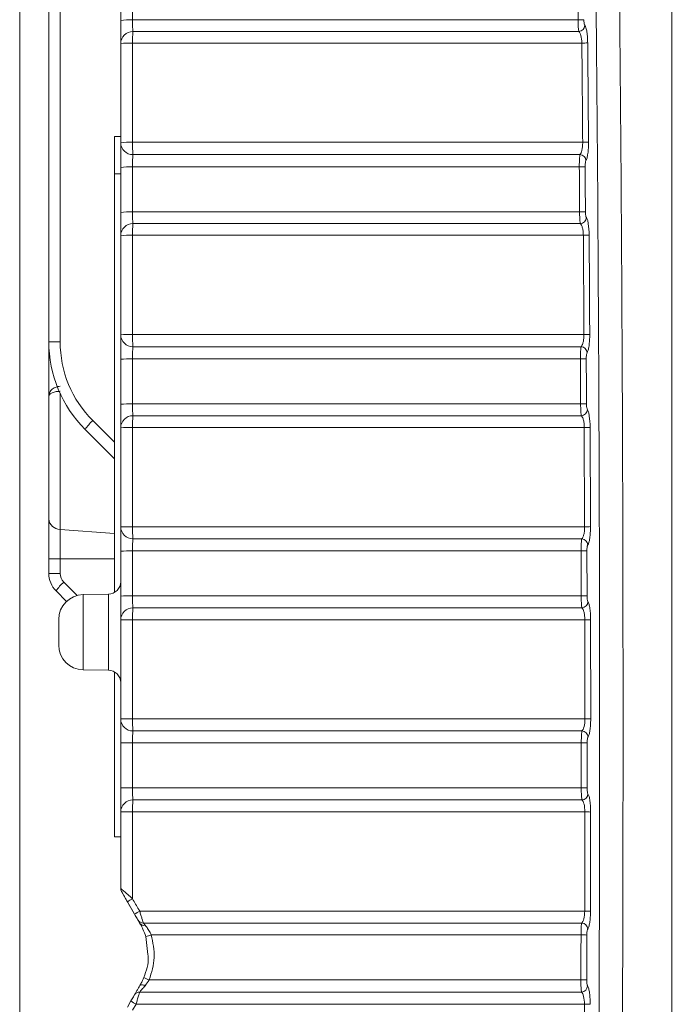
# Model space of a CAD drawing. Header units: millimetres. Extents: x 0 to 594, y 0 to 420.
# Tile 8 of 70: x 69 to 96, y 199 to 239. Entities that reach past the tile are written whole.
import ezdxf

# ---------------------------------------------------------------- set-up
doc = ezdxf.new("R2010")
doc.units = ezdxf.units.MM
doc.styles.add('SLDTEXTSTYLE1', font='TXT', dxfattribs={"width": 0.605})
doc.dimstyles.new('SLDDIMSTYLE4', dxfattribs={"dimtxt": 2.568319, "dimasz": 3.3, "dimexe": 0, "dimexo": 0.0625, "dimgap": 0.64208, "dimtad": 1, "dimdec": 0, "dimlfac": 2, "dimrnd": 1e-09, "dimzin": 12, "dimdsep": 46, "dimtxsty": 'SLDTEXTSTYLE1', "dimsah": 1, "dimcen": 0.09, "dimadec": 0, "dimazin": 3, "dimtfac": 1, "dimtdec": 1, "dimtofl": 0, "dimtmove": 0, "dimatfit": 3, "dimfxl": 1, "dimfrac": 2, "dimtolj": 1, "dimtzin": 12, "dimarcsym": 0})
doc.dimstyles.new('SLDDIMSTYLE5', dxfattribs={"dimtxt": 2.568319, "dimasz": 3.3, "dimexe": 0, "dimexo": 0.0625, "dimgap": 0.64208, "dimtad": 1, "dimdec": 3, "dimlfac": 2, "dimrnd": 1e-09, "dimzin": 12, "dimdsep": 46, "dimtxsty": 'SLDTEXTSTYLE1', "dimsah": 1, "dimcen": 0.09, "dimadec": 0, "dimazin": 3, "dimtfac": 1, "dimtdec": 1, "dimtofl": 0, "dimtmove": 0, "dimatfit": 3, "dimfxl": 1, "dimfrac": 2, "dimtolj": 1, "dimtzin": 12, "dimarcsym": 0})

# ---------------------------------------------------------------- blocks, each defined once
blk = doc.blocks.new('*D21')
at = {"color": 7, "linetype": 'Continuous', "lineweight": 0}
for p, q in [((68.891, 242.221), (68.891, 99.328)), ((139.624, 193.305), (139.624, 99.328)), ((101.073, 104.86), (100.485, 104.86)), ((100.485, 104.86), (100.485, 100.916)), ((107.442, 104.86), (108.03, 104.86)), ((108.03, 104.86), (108.03, 100.916)), ((100.485, 100.916), (101.073, 100.916)), ((108.03, 100.916), (107.442, 100.916)), ((139.624, 100.328), (68.891, 100.328))]:
    blk.add_line(p, q, dxfattribs=at)
for points in [[(68.891, 100.328), (72.191, 99.828), (72.191, 100.828)], [(139.624, 100.328), (136.324, 100.828), (136.324, 99.828)]]:
    blk.add_solid(points, dxfattribs=at)
at = {"color": 7, "linetype": 'Continuous', "lineweight": 0, "char_height": 2.6458, "attachment_point": 1, "style": 'SLDTEXTSTYLE1'}
for s, insert in [('142', (100.142, 108.859, 0.05)), ('5,6', (101.808, 104.326, 0.05))]:
    blk.add_mtext(s, dxfattribs=dict(at, insert=insert))
blk = doc.blocks.new('*D23')
at = {"color": 7, "linetype": 'Continuous', "lineweight": 0}
for p, q in [((127.124, 206.806), (127.124, 114.735)), ((68.891, 141.571), (68.891, 114.735)), ((94.823, 120.267), (94.235, 120.267)), ((94.235, 120.267), (94.235, 116.323)), ((101.192, 120.267), (101.78, 120.267)), ((101.78, 120.267), (101.78, 116.323)), ((94.235, 116.323), (94.823, 116.323)), ((101.78, 116.323), (101.192, 116.323)), ((127.124, 115.735), (68.891, 115.735))]:
    blk.add_line(p, q, dxfattribs=at)
for points in [[(68.891, 115.735), (72.191, 115.235), (72.191, 116.235)], [(127.124, 115.735), (123.824, 116.235), (123.824, 115.235)]]:
    blk.add_solid(points, dxfattribs=at)
at = {"color": 7, "linetype": 'Continuous', "lineweight": 0, "char_height": 2.6458, "attachment_point": 1, "style": 'SLDTEXTSTYLE1'}
for s, insert in [('116,5', (92.422, 124.266, 0.05)), ('4,6', (95.558, 119.733, 0.05))]:
    blk.add_mtext(s, dxfattribs=dict(at, insert=insert))

msp = doc.modelspace()

# ---------------------------------------------------------------- linework, layer by layer
at = {"color": 8, "linetype": 'Continuous', "lineweight": 0}
for p, q in [((95.286, 151.54558), (95.286, 251.20055)), ((70.52709, 241.71797), (70.52709, 225.56313)), ((73.45763, 240.40764), (73.45763, 238.58586)), ((91.49023, 238.58588), (91.47322, 240.40765)), ((73.45763, 237.65115), (73.45763, 233.6358)), ((73.45763, 232.63691), (73.45763, 230.81642)), ((73.45763, 229.87141), (73.45763, 225.85607)), ((91.72516, 225.85605), (91.70213, 229.87139)), ((73.45763, 224.86639), (73.45763, 223.0468)), ((70.52709, 223.46978), (70.52709, 217.96875)), ((71.84906, 222.3716), (72.72725, 221.49342)), ((73.45763, 222.09168), (73.45763, 218.07633)), ((91.755, 218.07632), (91.74204, 222.09166)), ((91.97731, 222.09666), (91.99029, 218.07965)), ((70.52709, 217.96875), (72.72725, 217.80508)), ((70.52709, 217.96875), (70.52709, 216.77689)), ((73.45763, 217.09608), (73.45763, 215.27699)), ((91.61541, 215.27699), (91.61185, 217.09609)), ((91.84723, 217.099), (91.85077, 215.27915)), ((72.72725, 216.7769), (70.52709, 216.77689)), ((70.52709, 216.77689), (70.52709, 216.18772)), ((70.67397, 215.83311), (71.2128, 215.29429)), ((71.456, 215.32861), (71.456, 212.28521)), ((72.48525, 212.26724), (72.48525, 215.34658)), ((73.45763, 214.31194), (73.45763, 210.29659)), ((91.76533, 210.29659), (91.76245, 214.31194)), ((91.99771, 214.3137), (92.00061, 210.29668)), ((91.76533, 210.29659), (92.00061, 210.29668)), ((73.45763, 209.32597), (73.45763, 207.50698)), ((91.61866, 207.50698), (91.61963, 209.32597)), ((73.45763, 206.53221), (73.45763, 203.02266)), ((91.99858, 206.53073), (91.99135, 202.51372)), ((73.01159, 203.3156), (73.01159, 203.31556)), ((73.01159, 203.31556), (73.01159, 203.31551)), ((73.54331, 202.39464), (73.25141, 202.90023)), ((73.75865, 202.02162), (73.75865, 202.02167)), ((73.75865, 202.02158), (73.75865, 202.02162)), ((74.07801, 200.76587), (73.98908, 201.48763)), ((73.60022, 198.75247), (73.45763, 198.5054))]:
    msp.add_line(p, q, dxfattribs=at)
at = {"color": 7, "linetype": 'Continuous', "lineweight": 15}
for p, q in [((70.0693, 225.56313), (70.0693, 241.70799)), ((72.97801, 238.5621), (72.97801, 240.38236)), ((72.97801, 233.61617), (72.97801, 237.62816)), ((72.72725, 232.36241), (72.72725, 233.86691)), ((72.72725, 233.86691), (72.97801, 233.86691)), ((72.72725, 232.36241), (72.97801, 232.36241)), ((72.72725, 232.36241), (72.97801, 232.36241)), ((72.72725, 232.36241), (72.72725, 232.36241)), ((72.72725, 215.41369), (72.72725, 232.36241)), ((72.97801, 230.79913), (72.97801, 232.61811)), ((72.97801, 225.84292), (72.97801, 229.85492)), ((70.0693, 223.34803), (70.0693, 225.56312)), ((72.97801, 223.03599), (72.97801, 224.85407)), ((70.0693, 218.39355), (70.0693, 223.34803)), ((72.72725, 220.8279), (71.53817, 222.01699)), ((71.53817, 222.01699), (71.53817, 222.01699)), ((71.53817, 222.01699), (72.72725, 220.8279)), ((72.72725, 220.82789), (71.53817, 222.01698)), ((71.53817, 222.01698), (71.53817, 222.01698)), ((72.72725, 220.82789), (71.53817, 222.01698)), ((71.53817, 222.01698), (71.53817, 222.01698)), ((72.97801, 218.06967), (72.97801, 222.08167)), ((70.0693, 216.7769), (70.0693, 218.39355)), ((72.97801, 215.27266), (72.97801, 217.09023)), ((70.0693, 216.18772), (70.0693, 216.7769)), ((70.78573, 215.05583), (70.36308, 215.47849)), ((70.36308, 215.47849), (70.36308, 215.47849)), ((70.36308, 215.47849), (70.78573, 215.05583)), ((70.78573, 215.05582), (70.36308, 215.47847)), ((70.36308, 215.47847), (70.36308, 215.47847)), ((70.36308, 215.47847), (70.78572, 215.05582)), ((72.48525, 215.34658), (71.456, 215.32861)), ((70.4705, 213.28806), (70.4705, 214.32577)), ((72.97801, 210.29642), (72.97801, 214.30842)), ((71.456, 212.28521), (72.48525, 212.26724)), ((71.456, 212.2852), (72.48525, 212.26723)), ((72.72725, 205.53216), (72.72725, 212.20013)), ((72.97801, 207.50913), (72.97801, 209.3266)), ((72.97801, 203.44097), (72.97801, 206.53517)), ((72.72725, 205.53216), (72.97801, 205.53216)), ((72.72725, 205.53216), (72.97801, 205.53216)), ((72.72725, 205.53216), (72.72725, 205.53216)), ((72.97801, 203.44093), (72.97801, 203.44097)), ((73.01159, 203.31556), (73.75865, 202.02162)), ((73.75865, 202.02162), (73.01159, 203.31556)), ((73.25141, 202.90015), (73.75865, 202.02158)), ((73.25141, 198.6356), (73.394, 198.88257))]:
    msp.add_line(p, q, dxfattribs=at)
at = {"color": 8, "linetype": 'Continuous', "lineweight": 0, "flags": 128}
for points in [[(73.45763, 238.58586), (74.98187, 238.58586), (82.99737, 238.58587), (90.35275, 238.58588), (91.49023, 238.58588)], [(91.51955, 238.11889), (90.76271, 238.11889), (86.75453, 238.11889), (73.47499, 238.1189)], [(91.64289, 237.65112), (90.83904, 237.65112), (86.83087, 237.65113), (73.45763, 237.65115)], [(73.45763, 233.6358), (73.98005, 233.6358), (77.98822, 233.63579), (91.67586, 233.63578)], [(73.47319, 233.13594), (73.98005, 233.13594), (77.98822, 233.13594), (91.56494, 233.13593)], [(91.53852, 232.63692), (89.73311, 232.63692), (81.7176, 232.63692), (74.33862, 232.63691), (73.45763, 232.63691)], [(73.45763, 230.81642), (74.98188, 230.81642), (82.99738, 230.81643), (90.38228, 230.81643), (91.55107, 230.81643)], [(91.58014, 230.34431), (90.82256, 230.3443), (86.81439, 230.34431), (73.47472, 230.34431)], [(91.70213, 229.87139), (90.8981, 229.87139), (86.88992, 229.8714), (73.45763, 229.87141)], [(70.52709, 225.56313), (70.43573, 225.56313), (70.34899, 225.56313), (70.26987, 225.56313), (70.20106, 225.56313), (70.14492, 225.56313), (70.10339, 225.56313), (70.0779, 225.56313), (70.0693, 225.56313)], [(73.45763, 225.85607), (73.98005, 225.85607), (77.98822, 225.85606), (91.72516, 225.85605)], [(73.47347, 225.36082), (73.98005, 225.36082), (77.98822, 225.36082), (91.61182, 225.36081)], [(91.58479, 224.8664), (89.77923, 224.8664), (81.76372, 224.8664), (74.36253, 224.8664), (73.45763, 224.86639)], [(73.45763, 223.0468), (74.98188, 223.0468), (82.9974, 223.0468), (90.40231, 223.0468), (91.59285, 223.0468)], [(91.62158, 222.56963), (90.86329, 222.56963), (86.8551, 222.56963), (73.47445, 222.56963)], [(91.74204, 222.09166), (90.93788, 222.09166), (86.9297, 222.09167), (73.45763, 222.09168)], [(73.45763, 218.07633), (73.98005, 218.07633), (77.98822, 218.07633), (91.755, 218.07632)], [(73.47375, 217.5858), (73.98005, 217.5858), (77.98822, 217.5858), (91.63945, 217.5858)], [(91.61185, 217.09609), (89.80622, 217.09609), (81.79069, 217.09608), (74.37688, 217.09608), (73.45763, 217.09608)], [(70.52709, 216.77689), (70.43573, 216.7769), (70.34899, 216.77689), (70.26987, 216.7769), (70.20106, 216.77689), (70.14492, 216.77689), (70.10339, 216.77689), (70.0779, 216.77689), (70.0693, 216.7769)], [(70.52709, 216.18772), (70.43573, 216.18772), (70.34899, 216.18772), (70.26987, 216.18772), (70.20106, 216.18772), (70.14492, 216.18772), (70.10339, 216.18772), (70.0779, 216.18772), (70.0693, 216.18772)], [(73.45763, 215.27699), (74.98188, 215.27698), (82.9974, 215.27699), (90.41272, 215.27699), (91.61541, 215.27699)], [(91.64374, 214.79487), (90.88472, 214.79487), (86.87653, 214.79487), (73.47419, 214.79487)], [(91.76245, 214.31194), (90.95822, 214.31194), (86.95005, 214.31194), (73.45763, 214.31194)], [(73.45763, 210.29659), (73.98005, 210.29659), (77.98822, 210.29659), (91.76533, 210.29659)], [(73.47402, 209.81088), (73.98005, 209.81088), (77.98822, 209.81088), (91.64772, 209.81088)], [(91.61963, 209.32597), (89.81396, 209.32597), (81.79844, 209.32597), (74.38162, 209.32597), (73.45763, 209.32597)], [(73.45763, 207.50698), (74.98188, 207.50698), (82.9974, 207.50698), (90.4135, 207.50698), (91.61866, 207.50698)], [(91.64654, 207.02), (90.88677, 207.02), (86.87858, 207.02), (73.4739, 207.02)], [(91.7633, 206.53221), (90.95907, 206.53221), (86.9509, 206.53221), (73.45763, 206.53221)], [(73.74953, 202.51686), (74.4748, 202.51686), (78.48297, 202.51686), (91.75608, 202.51687)], [(73.89666, 202.03605), (74.75239, 202.03605), (78.76057, 202.03605), (91.6366, 202.03606)], [(91.60809, 201.55604), (89.80246, 201.55604), (81.78693, 201.55605), (74.76702, 201.55605), (74.21835, 201.55605)], [(74.13615, 199.73678), (75.87664, 199.73678), (83.89217, 199.73678), (90.72256, 199.73678), (91.6026, 199.73678)], [(73.96604, 199.50191), (73.92998, 199.5166), (73.89516, 199.52787), (73.86248, 199.53543), (73.83281, 199.53907), (73.80699, 199.53871), (73.78565, 199.53434), (73.76939, 199.52608), (73.75865, 199.51417)], [(91.62995, 199.24504), (90.86944, 199.24504), (86.86125, 199.24504), (73.75041, 199.24504)], [(91.74459, 198.75248), (90.94042, 198.75248), (86.93224, 198.75248), (73.60022, 198.75247)]]:
    msp.add_lwpolyline(points, dxfattribs=at)
at = {"color": 8, "linetype": 'Continuous', "lineweight": 0}
for centre, radius, start, end in [((73.34149, 236.07781), 2.51074, 87.34872, 98.324066), ((91.51563, 240.42388), 1.83818, 269.208111, 276.56151), ((91.50644, 238.37603), 0.25748, 272.919186, 357.377576), ((73.47408, 237.6228), 0.4961, 89.894392, 179.380305), ((77.60583, 237.73139), 4.14898, 174.640867, 181.108168), ((73.3414, 235.06083), 2.59292, 87.430744, 98.056368), ((91.6679, 239.55743), 1.90648, 269.248373, 276.334281), ((73.34132, 230.60896), 3.02907, 87.799404, 96.88876), ((73.4688, 233.62683), 0.49091, 181.244605, 270.512107), ((78.63639, 233.5468), 5.17953, 179.015475, 184.549735), ((91.70084, 235.86524), 2.22961, 269.358254, 275.413869), ((91.54911, 232.87669), 0.25972, 4.223061, 86.505597), ((73.34134, 229.47735), 3.1617, 87.892053, 96.598761), ((91.56383, 234.95835), 2.32156, 269.375258, 275.192215), ((73.34133, 227.38065), 3.43774, 88.061296, 96.066746), ((91.57634, 233.34159), 2.52529, 269.426631, 274.773298), ((73.4734, 229.84888), 0.49543, 89.847159, 179.302109), ((77.76351, 229.95255), 4.30664, 174.780727, 181.079477), ((91.56649, 230.60183), 0.25789, 273.034342, 357.148061), ((73.34128, 226.27322), 3.60008, 88.148026, 95.791491), ((91.72712, 232.52241), 2.65114, 269.460035, 274.550165), ((75.04059, 225.56313), 4.5135, 180.000003, 225.000001), ((73.34124, 221.34766), 4.50991, 88.521125, 94.619632), ((73.46973, 225.85262), 0.49182, 181.130904, 270.435548), ((78.47613, 225.7687), 5.01926, 179.002643, 184.661182), ((91.75009, 229.18194), 3.32598, 269.570512, 273.626201), ((91.59626, 225.10181), 0.25947, 3.966816, 86.563012), ((73.3412, 220.05828), 4.80952, 88.612841, 94.33085), ((91.61009, 228.40374), 3.53742, 269.590191, 273.404635), ((73.34121, 217.56612), 5.48191, 88.7831, 93.798903), ((91.6181, 227.08123), 4.03451, 269.641417, 272.985484), ((91.60745, 222.82752), 0.25827, 273.13609, 356.914297), ((73.10348, 220.95824), 1.88975, 131.590333, 145.926334), ((73.47268, 222.07492), 0.49472, 89.794308, 179.218796), ((77.91508, 222.17406), 4.45821, 174.909436, 181.058771), ((73.34119, 216.17617), 5.91665, 88.87235, 93.519222), ((91.76696, 226.45785), 4.36625, 269.673006, 272.761445), ((70.52878, 218.42964), 0.46089, 184.491582, 269.790424), ((73.34114, 209.19671), 8.88038, 89.248379, 92.343562), ((73.47063, 218.07849), 0.4927, 181.025646, 270.363674), ((78.31145, 217.99034), 4.85458, 178.985013, 184.78008), ((91.7798, 224.64159), 6.56532, 269.783592, 271.837286), ((91.62421, 217.32706), 0.25919, 3.717063, 86.630894), ((73.34118, 206.97467), 10.12208, 89.340838, 92.056191), ((91.63702, 224.55621), 7.46017, 269.806657, 271.614633), ((71.02859, 216.18772), 0.5015, 180.000003, 225.000001), ((71.92921, 214.41902), 1.89084, 131.594342, 145.922025), ((73.34117, 201.60872), 13.66876, 89.511838, 91.522478), ((91.64062, 225.33853), 10.06157, 269.856433, 271.196803), ((73.47191, 214.30091), 0.49396, 89.735845, 179.129616), ((78.07094, 214.39554), 4.61407, 175.035088, 181.038114), ((91.62915, 215.05309), 0.25864, 273.232156, 356.674582), ((73.34119, 197.52984), 16.7825, 89.602482, 91.240026), ((91.78726, 226.72014), 12.40823, 269.885451, 270.971823), ((73.34074, -120.90861), 331.20522, 89.9797787, 90.0627497), ((73.47144, 210.30437), 0.4935, 180.923644, 270.299271), ((78.16656, 210.21237), 4.70969, 178.975303, 184.890297), ((91.63287, 209.55244), 0.25886, 3.469564, 86.713116), ((73.34098, 302.88642), 93.56053, 269.7777197, 270.0714383), ((91.64452, 139.98692), 69.33905, 89.8260825, 90.020567), ((73.34109, 235.0379), 27.53117, 269.244362, 270.242542), ((91.6439, 187.23124), 20.27576, 89.406208, 90.071316), ((91.63152, 207.27857), 0.259, 273.323283, 356.425012), ((73.47111, 206.52683), 0.49317, 89.675607, 179.032015), ((78.23121, 206.61714), 4.77434, 175.159547, 181.019278), ((73.34112, 226.50879), 19.97692, 268.958495, 270.334162), ((91.78813, 191.76063), 14.7716, 89.183685, 90.09629), ((75.93715, 198.61142), 5.06034, 119.33997, 122.055624), ((76.40794, 197.79638), 5.41757, 119.386736, 121.922155), ((91.78093, 195.586), 6.93091, 88.260279, 90.20549), ((73.88888, 202.27575), 0.23983, 210.444003, 271.860446), ((73.91595, 202.13274), 0.19256, 215.225835, 286.044514), ((91.62221, 201.77798), 0.25848, 3.220126, 86.808808), ((58.21368, 254.77015), 55.56879, 286.49248, 286.739176), ((91.63333, 195.42546), 6.13064, 88.035797, 90.235848), ((74.77432, 201.48676), 1.86271, 242.505035, 249.964469), ((91.62784, 194.68267), 5.05418, 87.617141, 90.286158), ((91.6146, 199.50387), 0.25928, 273.394798, 356.182537), ((74.34193, 200.15663), 1.58802, 233.350084, 242.156005), ((73.7402, 199.00828), 0.23698, 87.531816, 149.416223), ((91.76946, 194.12316), 4.62938, 87.395075, 90.307858)]:
    msp.add_arc(centre, radius, start, end, dxfattribs=at)
at = {"color": 7, "linetype": 'Continuous', "lineweight": 15}
for centre, radius, start, end in [((75.0843, 225.56313), 5.015, 180.000003, 225.000001), ((71.0723, 216.18772), 1.003, 180.000001, 225.000001), ((72.4765, 215.848), 0.5015, 271, 0), ((71.4735, 214.32577), 1.003, 91, 180), ((71.4735, 213.28806), 1.003, 180, 269), ((72.4765, 211.76582), 0.5015, 0, 89), ((73.22875, 203.44097), 0.25075, 180, 210), ((73.22875, 203.44093), 0.25075, 180, 210)]:
    msp.add_arc(centre, radius, start, end, dxfattribs=at)
at = {"color": 8, "linetype": 'Continuous', "lineweight": 0}
for points, knots in [([(91.80653, 151.73161), (92.11495, 168.26637), (92.29998, 184.81158), (92.39538, 217.92276), (92.30575, 234.48875), (92.08475, 251.0652)], [0, 0, 0, 0, 0.5, 0.5, 1, 1, 1, 1]), ([(93.03437, 251.13326), (93.09914, 245.62879), (93.22867, 234.61877), (93.31215, 218.07639), (93.31289, 201.49021), (93.21843, 184.87151), (93.04127, 168.23024), (92.85165, 157.16618), (92.75685, 151.63471)], [0, 0, 0, 0, 0.16606002, 0.3321527, 0.4982126, 0.66546382, 0.83274852, 1, 1, 1, 1]), ([(73.45763, 238.58586), (73.45786, 238.47481), (73.4597, 238.36869), (73.46597, 238.20014), (73.47025, 238.14173), (73.47499, 238.11889)], [0, 0, 0, 0, 0.5, 0.5, 1, 1, 1, 1]), ([(91.51955, 238.11889), (91.5155, 238.13624), (91.50738, 238.17107), (91.49784, 238.28977), (91.49172, 238.43354), (91.49069, 238.53816), (91.49023, 238.58588)], [0, 0, 0, 0, 0.26066803, 0.52306641, 0.78248504, 1, 1, 1, 1]), ([(91.72568, 238.59774), (91.72628, 238.57387), (91.72761, 238.52142), (91.73554, 238.44945), (91.74795, 238.39023), (91.75842, 238.37291), (91.76365, 238.36425)], [0, 0, 0, 0, 0.21578688, 0.47416287, 0.73719983, 1, 1, 1, 1]), ([(91.76365, 238.36425), (91.77939, 238.33827), (91.81089, 238.28629), (91.84829, 238.10854), (91.87244, 237.89229), (91.87642, 237.73454), (91.87824, 237.66259)], [0, 0, 0, 0, 0.26257554, 0.52537318, 0.78353077, 1, 1, 1, 1]), ([(91.64289, 237.65112), (91.64126, 237.76522), (91.62727, 237.87399), (91.58221, 238.0407), (91.55215, 238.09666), (91.51955, 238.11889)], [0, 0, 0, 0, 0.5, 0.5, 1, 1, 1, 1]), ([(91.56494, 233.13593), (91.58086, 233.15681), (91.61233, 233.1981), (91.64871, 233.31907), (91.67289, 233.46906), (91.67487, 233.58031), (91.67586, 233.63578)], [0, 0, 0, 0, 0.25728669, 0.5087614, 0.75508931, 1, 1, 1, 1]), ([(91.9112, 233.64558), (91.91028, 233.56247), (91.90845, 233.39627), (91.88611, 233.17164), (91.85236, 232.98971), (91.82294, 232.92725), (91.80813, 232.89582)], [0, 0, 0, 0, 0.24795357, 0.4957902, 0.74623535, 1, 1, 1, 1]), ([(73.47319, 233.13594), (73.4709, 233.11438), (73.46631, 233.07127), (73.46117, 232.94523), (73.45797, 232.7953), (73.45774, 232.68781), (73.45763, 232.63691)], [0, 0, 0, 0, 0.25680536, 0.51339027, 0.76958202, 1, 1, 1, 1]), ([(91.53852, 232.63692), (91.53876, 232.69231), (91.53923, 232.80287), (91.54495, 232.9524), (91.55356, 233.0734), (91.56115, 233.11508), (91.56494, 233.13593)], [0, 0, 0, 0, 0.25015679, 0.49930502, 0.7495192, 1, 1, 1, 1]), ([(91.80813, 232.89582), (91.80323, 232.88542), (91.79347, 232.86469), (91.78226, 232.80427), (91.77487, 232.72943), (91.77424, 232.67402), (91.77393, 232.64631)], [0, 0, 0, 0, 0.25256902, 0.503391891, 0.751638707, 1, 1, 1, 1]), ([(73.45763, 230.81642), (73.45779, 230.70528), (73.45957, 230.59859), (73.46575, 230.42817), (73.47, 230.36851), (73.47472, 230.34431)], [0, 0, 0, 0, 0.5, 0.5, 1, 1, 1, 1]), ([(91.58014, 230.34431), (91.57608, 230.36234), (91.56794, 230.39852), (91.55844, 230.51874), (91.55242, 230.6636), (91.55149, 230.7685), (91.55107, 230.81643)], [0, 0, 0, 0, 0.26048077, 0.52271905, 0.78190558, 1, 1, 1, 1]), ([(91.78648, 230.82506), (91.78685, 230.76892), (91.79088, 230.71486), (91.8045, 230.63021), (91.81379, 230.60096), (91.82406, 230.589)], [0, 0, 0, 0, 0.5, 0.5, 1, 1, 1, 1]), ([(91.70213, 229.87139), (91.70035, 229.91963), (91.69643, 230.02556), (91.67072, 230.17108), (91.63071, 230.2907), (91.59704, 230.32639), (91.58014, 230.34431)], [0, 0, 0, 0, 0.21413911, 0.47030074, 0.73401212, 1, 1, 1, 1]), ([(91.82406, 230.589), (91.83948, 230.57104), (91.85399, 230.54072), (91.88118, 230.4551), (91.89324, 230.40157), (91.92414, 230.21075), (91.93637, 230.04829), (91.93744, 229.87963)], [0, 0, 0, 0, 0.25, 0.25, 0.5, 0.5, 1, 1, 1, 1]), ([(91.61182, 225.36081), (91.62787, 225.38102), (91.65962, 225.42098), (91.69662, 225.54043), (91.72149, 225.68939), (91.72394, 225.80061), (91.72516, 225.85605)], [0, 0, 0, 0, 0.257346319, 0.508924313, 0.755196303, 1, 1, 1, 1]), ([(91.96045, 225.86261), (91.96088, 225.77835), (91.95861, 225.69605), (91.94877, 225.53581), (91.94145, 225.46212), (91.92223, 225.32812), (91.91079, 225.27112), (91.88452, 225.17711), (91.87032, 225.1424), (91.85511, 225.11976)], [0, 0, 0, 0, 0.25, 0.25, 0.5, 0.5, 0.75, 0.75, 1, 1, 1, 1]), ([(73.47347, 225.36082), (73.46883, 225.3303), (73.46474, 225.26523), (73.45902, 225.0869), (73.45751, 224.97756), (73.45763, 224.86639)], [0, 0, 0, 0, 0.5, 0.5, 1, 1, 1, 1]), ([(91.58478, 224.8664), (91.58458, 224.97771), (91.58714, 225.08672), (91.59693, 225.26553), (91.60389, 225.33035), (91.61182, 225.36081)], [0, 0, 0, 0, 0.5, 0.5, 1, 1, 1, 1]), ([(91.85511, 225.11976), (91.84497, 225.10469), (91.83601, 225.07272), (91.82328, 224.98354), (91.8199, 224.92866), (91.82017, 224.87256)], [0, 0, 0, 0, 0.5, 0.5, 1, 1, 1, 1]), ([(70.52709, 223.76149), (70.45417, 223.75658), (70.38568, 223.7395), (70.26748, 223.68796), (70.21808, 223.65364), (70.14182, 223.57684), (70.11389, 223.53341), (70.07788, 223.44337), (70.0693, 223.39695), (70.0693, 223.34803)], [0, 0, 0, 0, 0.25, 0.25, 0.5, 0.5, 0.75, 0.75, 1, 1, 1, 1]), ([(70.52709, 223.55863), (70.45477, 223.55613), (70.38654, 223.54749), (70.2682, 223.52121), (70.21846, 223.50364), (70.14176, 223.46432), (70.11371, 223.44209), (70.07775, 223.39624), (70.0693, 223.3727), (70.0693, 223.34803)], [0, 0, 0, 0, 0.25, 0.25, 0.5, 0.5, 0.75, 0.75, 1, 1, 1, 1]), ([(73.45763, 223.0468), (73.45773, 222.9356), (73.45945, 222.82837), (73.46553, 222.65611), (73.46975, 222.5952), (73.47445, 222.56963)], [0, 0, 0, 0, 0.5, 0.5, 1, 1, 1, 1]), ([(91.62158, 222.56963), (91.61355, 222.59516), (91.60636, 222.65577), (91.59599, 222.82745), (91.59303, 222.93544), (91.59285, 223.0468)], [0, 0, 0, 0, 0.5, 0.5, 1, 1, 1, 1]), ([(91.82823, 223.0522), (91.82846, 222.99603), (91.83237, 222.94169), (91.84583, 222.85611), (91.85508, 222.82625), (91.86535, 222.81361)], [0, 0, 0, 0, 0.5, 0.5, 1, 1, 1, 1]), ([(91.86535, 222.81361), (91.88077, 222.79464), (91.89525, 222.76337), (91.92231, 222.67595), (91.93428, 222.62161), (91.96481, 222.42869), (91.97666, 222.26539), (91.97732, 222.09666)], [0, 0, 0, 0, 0.25, 0.25, 0.5, 0.5, 1, 1, 1, 1]), ([(91.74204, 222.09166), (91.74043, 222.1401), (91.73691, 222.24626), (91.7117, 222.39287), (91.67206, 222.51403), (91.63845, 222.55104), (91.62158, 222.56963)], [0, 0, 0, 0, 0.21472455, 0.47063109, 0.7341516, 1, 1, 1, 1]), ([(91.63945, 217.5858), (91.6556, 217.60532), (91.68757, 217.64395), (91.72512, 217.76183), (91.75066, 217.90975), (91.75356, 218.02091), (91.755, 218.07632)], [0, 0, 0, 0, 0.25727065, 0.50897937, 0.75525422, 1, 1, 1, 1]), ([(91.99029, 218.07965), (91.98895, 217.99663), (91.98628, 217.83063), (91.96266, 217.60902), (91.92781, 217.4317), (91.8979, 217.37326), (91.88286, 217.34386)], [0, 0, 0, 0, 0.24790145, 0.49567299, 0.7462799, 1, 1, 1, 1]), ([(73.47375, 217.5858), (73.46909, 217.55667), (73.46497, 217.49282), (73.45914, 217.31619), (73.45757, 217.2073), (73.45763, 217.09608)], [0, 0, 0, 0, 0.5, 0.5, 1, 1, 1, 1]), ([(91.61185, 217.09609), (91.61219, 217.15141), (91.61289, 217.26181), (91.61894, 217.40933), (91.62786, 217.5273), (91.63558, 217.56629), (91.63945, 217.5858)], [0, 0, 0, 0, 0.250169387, 0.499241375, 0.749564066, 1, 1, 1, 1]), ([(91.88286, 217.34386), (91.87787, 217.33413), (91.86794, 217.31474), (91.8564, 217.25585), (91.84856, 217.18203), (91.84767, 217.12668), (91.84723, 217.099)], [0, 0, 0, 0, 0.2525596, 0.50352206, 0.7516977, 1, 1, 1, 1]), ([(73.45763, 215.27699), (73.45767, 215.16576), (73.45933, 215.05802), (73.46531, 214.88396), (73.46949, 214.82181), (73.47418, 214.79487)], [0, 0, 0, 0, 0.5, 0.5, 1, 1, 1, 1]), ([(91.64374, 214.79487), (91.6397, 214.81425), (91.63161, 214.85315), (91.62229, 214.97639), (91.61647, 215.12332), (91.61574, 215.22867), (91.61541, 215.27699)], [0, 0, 0, 0, 0.26012838, 0.5220825, 0.78083196, 1, 1, 1, 1]), ([(91.85077, 215.27915), (91.85121, 215.25498), (91.85215, 215.20217), (91.85968, 215.12861), (91.87173, 215.0671), (91.88215, 215.04775), (91.88736, 215.03809)], [0, 0, 0, 0, 0.21746572, 0.47514733, 0.73768922, 1, 1, 1, 1]), ([(91.76245, 214.31194), (91.76104, 214.36055), (91.75794, 214.4669), (91.73325, 214.61457), (91.69403, 214.73725), (91.66055, 214.7756), (91.64374, 214.79487)], [0, 0, 0, 0, 0.2152942, 0.47096692, 0.73430265, 1, 1, 1, 1]), ([(91.88736, 215.03809), (91.90301, 215.00908), (91.93434, 214.95103), (91.97074, 214.76642), (91.99357, 214.54537), (91.99641, 214.38655), (91.99771, 214.3137)], [0, 0, 0, 0, 0.26206658, 0.52437146, 0.7818199, 1, 1, 1, 1]), ([(91.64771, 209.81088), (91.68022, 209.83784), (91.70975, 209.89799), (91.75297, 210.07224), (91.76534, 210.18247), (91.76533, 210.29659)], [0, 0, 0, 0, 0.5, 0.5, 1, 1, 1, 1]), ([(92.00061, 210.29668), (91.99905, 210.21372), (91.99595, 210.04785), (91.97176, 209.82779), (91.93643, 209.65288), (91.90637, 209.59647), (91.89126, 209.56811)], [0, 0, 0, 0, 0.24794568, 0.49575471, 0.74650724, 1, 1, 1, 1]), ([(73.47402, 209.81088), (73.4717, 209.79139), (73.46705, 209.75244), (73.4617, 209.63113), (73.45825, 209.48411), (73.45783, 209.37682), (73.45763, 209.32597)], [0, 0, 0, 0, 0.25671238, 0.51320379, 0.76930348, 1, 1, 1, 1]), ([(91.61963, 209.32597), (91.62003, 209.38125), (91.62083, 209.49155), (91.62704, 209.63806), (91.63608, 209.75443), (91.64384, 209.79207), (91.64772, 209.81088)], [0, 0, 0, 0, 0.25023901, 0.49933797, 0.74977919, 1, 1, 1, 1]), ([(91.89126, 209.56811), (91.88626, 209.55872), (91.87628, 209.54), (91.86457, 209.48192), (91.85656, 209.40861), (91.85551, 209.35331), (91.85499, 209.32565)], [0, 0, 0, 0, 0.25233636, 0.50344638, 0.75165289, 1, 1, 1, 1]), ([(73.45763, 207.50698), (73.45786, 207.45055), (73.45831, 207.33765), (73.46207, 207.18804), (73.46738, 207.07411), (73.4718, 207.03745), (73.4739, 207.02)], [0, 0, 0, 0, 0.25564379, 0.51143198, 0.76756071, 1, 1, 1, 1]), ([(91.64654, 207.02), (91.63854, 207.04829), (91.63146, 207.11136), (91.62139, 207.28661), (91.61863, 207.3956), (91.61866, 207.50698)], [0, 0, 0, 0, 0.5, 0.5, 1, 1, 1, 1]), ([(91.85402, 207.50591), (91.85398, 207.44975), (91.85763, 207.39489), (91.87068, 207.30751), (91.8798, 207.27641), (91.89002, 207.26242)], [0, 0, 0, 0, 0.5, 0.5, 1, 1, 1, 1]), ([(91.89002, 207.26242), (91.9056, 207.23239), (91.93676, 207.17231), (91.97268, 206.98545), (91.99498, 206.76291), (91.99745, 206.60383), (91.99858, 206.53073)], [0, 0, 0, 0, 0.26191049, 0.52405478, 0.78130339, 1, 1, 1, 1]), ([(91.7633, 206.53221), (91.76351, 206.64631), (91.75121, 206.7574), (91.70843, 206.93163), (91.679, 206.99246), (91.64654, 207.02)], [0, 0, 0, 0, 0.5, 0.5, 1, 1, 1, 1]), ([(72.97801, 203.44097), (72.97956, 203.43946), (72.9829, 203.43622), (73.01396, 203.40872), (73.08486, 203.34663), (73.21968, 203.22914), (73.35766, 203.10931), (73.44095, 203.03712), (73.45763, 203.02266)], [0, 0, 0, 0, 0.10036468, 0.21526848, 0.37301038, 0.62634885, 0.92517949, 1, 1, 1, 1]), ([(73.45763, 203.02266), (73.54118, 202.87789), (73.62473, 202.73311), (73.70828, 202.58834), (73.72203, 202.56451), (73.73578, 202.54068), (73.74953, 202.51686)], [0, 0, 0, 0, 0.00100300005, 0.00100300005, 0.00100300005, 0.00116806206, 0.00116806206, 0.00116806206, 0.00116806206]), ([(73.74953, 202.51686), (73.76532, 202.46222), (73.78084, 202.40918), (73.81133, 202.30625), (73.82592, 202.25772), (73.85229, 202.17144), (73.86431, 202.13298), (73.88377, 202.07259), (73.89155, 202.04958), (73.89666, 202.03605)], [0, 0, 0, 0, 0.25, 0.25, 0.5, 0.5, 0.75, 0.75, 1, 1, 1, 1]), ([(91.6366, 202.03606), (91.6692, 202.06168), (91.69893, 202.12061), (91.74282, 202.29302), (91.75563, 202.4027), (91.75608, 202.51687)], [0, 0, 0, 0, 0.5, 0.5, 1, 1, 1, 1]), ([(91.99135, 202.51372), (91.9896, 202.43083), (91.9861, 202.2651), (91.96132, 202.04662), (91.9256, 201.87417), (91.89543, 201.8198), (91.88028, 201.7925)], [0, 0, 0, 0, 0.24803538, 0.4959287, 0.74686327, 1, 1, 1, 1]), ([(73.68212, 202.15423), (73.67973, 202.15836), (73.67198, 202.17178), (73.64444, 202.21949), (73.59767, 202.3005), (73.56141, 202.36329), (73.54331, 202.39464)], [0, 0, 0, 0, 0.12121283, 0.39363681, 0.69733314, 1, 1, 1, 1]), ([(73.96917, 201.94767), (74.00227, 201.9065), (74.06856, 201.82405), (74.15823, 201.68233), (74.20274, 201.58884), (74.21835, 201.55605)], [0, 0, 0, 0, 0.39305786, 0.78710371, 1, 1, 1, 1]), ([(91.60809, 201.55604), (91.60821, 201.66741), (91.61108, 201.77501), (91.62141, 201.9486), (91.62857, 202.00975), (91.6366, 202.03606)], [0, 0, 0, 0, 0.5, 0.5, 1, 1, 1, 1]), ([(91.88028, 201.7925), (91.87527, 201.78347), (91.86526, 201.76542), (91.85342, 201.70816), (91.84522, 201.63538), (91.84405, 201.58013), (91.84346, 201.55249)], [0, 0, 0, 0, 0.251991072, 0.503273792, 0.751564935, 1, 1, 1, 1]), ([(74.21835, 201.55605), (74.28189, 201.24862), (74.40872, 200.63505), (74.22688, 200.03579), (74.13615, 199.73678)], [0, 0, 0, 0, 0.50104799, 1, 1, 1, 1]), ([(91.62996, 199.24504), (91.622, 199.27471), (91.61499, 199.33901), (91.60511, 199.51599), (91.60246, 199.62543), (91.6026, 199.73678)], [0, 0, 0, 0, 0.5, 0.5, 1, 1, 1, 1]), ([(91.83797, 199.73247), (91.83829, 199.70815), (91.83897, 199.65519), (91.84614, 199.58065), (91.85787, 199.51765), (91.86816, 199.49695), (91.8733, 199.4866)], [0, 0, 0, 0, 0.21844641, 0.47575766, 0.73800853, 1, 1, 1, 1]), ([(73.96604, 199.50191), (73.91802, 199.44575), (73.87324, 199.39304), (73.81632, 199.32533), (73.79944, 199.30511), (73.77059, 199.27018), (73.75863, 199.25548), (73.75041, 199.24504)], [0, 0, 0, 0, 0.5, 0.5, 0.75, 0.75, 1, 1, 1, 1]), ([(91.8733, 199.4866), (91.88878, 199.45556), (91.91974, 199.39343), (91.95512, 199.20435), (91.97687, 198.98037), (91.97892, 198.82108), (91.97986, 198.74777)], [0, 0, 0, 0, 0.26175819, 0.52375147, 0.78081852, 1, 1, 1, 1]), ([(73.75041, 199.24504), (73.74665, 199.23437), (73.73557, 199.20289), (73.70235, 199.0978), (73.65431, 198.93826), (73.61835, 198.81536), (73.60201, 198.75867), (73.60022, 198.75247)], [0, 0, 0, 0, 0.14647246, 0.43205032, 0.73685975, 0.97122581, 1, 1, 1, 1]), ([(91.74459, 198.75248), (91.74526, 198.86649), (91.73343, 198.97806), (91.69141, 199.1541), (91.66226, 199.21615), (91.62996, 199.24504)], [0, 0, 0, 0, 0.5, 0.5, 1, 1, 1, 1])]:
    msp.add_open_spline(points, degree=3, knots=knots, dxfattribs=at)
at = {"color": 7, "linetype": 'Continuous', "lineweight": 15}
for points, knots in [([(72.97801, 237.62816), (72.97801, 237.65801), (72.97801, 237.72086), (72.97801, 237.93567), (72.97801, 238.2256), (72.97801, 238.44993), (72.97801, 238.5621)], [0, 0, 0, 0, 0.23164399, 0.48784205, 0.74391831, 1, 1, 1, 1]), ([(72.97801, 232.61811), (72.97801, 232.7199), (72.97801, 232.9348), (72.97801, 233.23461), (72.97801, 233.48674), (72.97801, 233.57303), (72.97801, 233.61617)], [0, 0, 0, 0, 0.230661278, 0.486998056, 0.743502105, 1, 1, 1, 1]), ([(72.97801, 229.85492), (72.97801, 229.88604), (72.97801, 229.95152), (72.97801, 230.16972), (72.97801, 230.46203), (72.97801, 230.68677), (72.97801, 230.79913)], [0, 0, 0, 0, 0.23188447, 0.48800048, 0.74399842, 1, 1, 1, 1]), ([(72.97801, 224.85407), (72.97801, 224.95588), (72.97801, 225.17074), (72.97801, 225.46868), (72.97801, 225.71767), (72.97801, 225.80117), (72.97801, 225.84292)], [0, 0, 0, 0, 0.23082934, 0.48711191, 0.74355952, 1, 1, 1, 1]), ([(72.97801, 222.08167), (72.97801, 222.11405), (72.97801, 222.18218), (72.97801, 222.40369), (72.97801, 222.69834), (72.97801, 222.92344), (72.97801, 223.03599)], [0, 0, 0, 0, 0.23204614, 0.48810745, 0.74405146, 1, 1, 1, 1]), ([(72.97801, 217.09023), (72.97801, 217.19202), (72.97801, 217.40674), (72.97801, 217.70274), (72.97801, 217.94858), (72.97801, 218.02931), (72.97801, 218.06967)], [0, 0, 0, 0, 0.23092679, 0.48717776, 0.74359216, 1, 1, 1, 1]), ([(72.97801, 214.30842), (72.97801, 214.34207), (72.97801, 214.41283), (72.97801, 214.63758), (72.97801, 214.93452), (72.97801, 215.15994), (72.97801, 215.27266)], [0, 0, 0, 0, 0.23213488, 0.48816448, 0.74407864, 1, 1, 1, 1]), ([(72.97801, 209.3266), (72.97801, 209.42829), (72.97801, 209.6428), (72.97801, 209.9368), (72.97801, 210.17947), (72.97801, 210.25743), (72.97801, 210.29642)], [0, 0, 0, 0, 0.23094836, 0.48719274, 0.74360015, 1, 1, 1, 1]), ([(72.97801, 206.53517), (72.97801, 206.57007), (72.97801, 206.64345), (72.97801, 206.87138), (72.97801, 207.17056), (72.97801, 207.39627), (72.97801, 207.50913)], [0, 0, 0, 0, 0.23214785, 0.48816984, 0.74408271, 1, 1, 1, 1]), ([(73.25141, 202.90023), (73.22703, 202.94245), (73.20291, 202.98423), (73.15522, 203.06683), (73.13141, 203.10808), (73.086, 203.18672), (73.06391, 203.22498), (73.03616, 203.27306), (73.02773, 203.28765), (73.01542, 203.30897), (73.0116, 203.3156), (73.0116, 203.3156)], [0, 0, 0, 0, 0.25, 0.25, 0.5, 0.5, 0.75, 0.75, 0.875, 0.875, 1, 1, 1, 1]), ([(73.0116, 203.31551), (73.0116, 203.31551), (73.01534, 203.30902), (73.0277, 203.28763), (73.03607, 203.27313), (73.06391, 203.22491), (73.08592, 203.18678), (73.13152, 203.1078), (73.15526, 203.06668), (73.20292, 202.98414), (73.22703, 202.94237), (73.25141, 202.90015)], [0, 0, 0, 0, 0.125, 0.125, 0.25, 0.25, 0.5, 0.5, 0.75, 0.75, 1, 1, 1, 1]), ([(73.75865, 202.02167), (73.73466, 202.06321), (73.70233, 202.11923), (73.68626, 202.14705), (73.68212, 202.15423)], [0, 0, 0, 0, 0.741724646, 1, 1, 1, 1]), ([(73.98908, 201.48763), (73.9567, 201.59569), (73.9173, 201.69939), (73.85629, 201.83598), (73.83539, 201.87903), (73.79561, 201.95614), (73.77645, 201.99083), (73.75865, 202.02167)], [0, 0, 0, 0, 0.5, 0.5, 0.75, 0.75, 1, 1, 1, 1]), ([(73.91437, 199.83444), (74.01464, 200.10532), (74.12855, 200.41303), (74.08341, 200.72815), (74.07801, 200.76587)], [0, 0, 0, 0, 0.88027975, 1, 1, 1, 1]), ([(73.75865, 199.51417), (73.77258, 199.53872), (73.82811, 199.6366), (73.87742, 199.74971), (73.91437, 199.83444)], [0, 0, 0, 0, 0.25081898, 1, 1, 1, 1]), ([(73.53619, 199.12885), (73.54475, 199.14368), (73.5567, 199.16438), (73.5857, 199.21462), (73.60272, 199.24409), (73.64139, 199.31106), (73.66308, 199.34864), (73.70879, 199.42781), (73.73305, 199.46982), (73.75865, 199.51417)], [0, 0, 0, 0, 0.25, 0.25, 0.5, 0.5, 0.75, 0.75, 1, 1, 1, 1]), ([(73.394, 198.88257), (73.41039, 198.91097), (73.44533, 198.9715), (73.49278, 199.05366), (73.5238, 199.10739), (73.53309, 199.12349), (73.53619, 199.12885)], [0, 0, 0, 0, 0.27318326, 0.58236058, 0.86078366, 1, 1, 1, 1])]:
    msp.add_open_spline(points, degree=3, knots=knots, dxfattribs=at)
at = {"color": 8, "linetype": 'Continuous', "lineweight": 0}
for points in [[(91.67587, 233.63578), (91.66573, 234.97442), (91.65473, 236.31287), (91.64289, 237.65112)], [(91.87824, 237.6626), (91.89007, 236.32379), (91.90106, 234.98479), (91.9112, 233.64558)], [(91.55107, 230.81643), (91.54706, 231.4233), (91.54288, 232.03013), (91.53852, 232.63692)], [(91.77393, 232.64631), (91.77829, 232.03926), (91.78247, 231.43218), (91.78648, 230.82506)], [(91.93744, 229.87963), (91.94597, 228.54076), (91.95364, 227.20176), (91.96045, 225.86261)], [(91.59285, 223.0468), (91.59034, 223.65336), (91.58765, 224.25989), (91.58478, 224.8664)], [(91.82017, 224.87256), (91.82303, 224.26579), (91.82572, 223.65901), (91.82823, 223.0522)], [(91.85499, 209.32565), (91.85485, 208.71907), (91.85452, 208.11249), (91.85402, 207.50591)], [(91.75608, 202.51687), (91.75936, 203.85527), (91.76176, 205.19372), (91.7633, 206.53221)], [(73.89666, 202.03605), (73.91002, 202.01886), (73.93573, 201.98761), (73.96917, 201.94767)], [(91.6026, 199.73678), (91.6046, 200.34319), (91.60643, 200.94961), (91.60809, 201.55604)], [(91.84346, 201.55249), (91.84181, 200.94581), (91.83998, 200.33913), (91.83797, 199.73247)], [(74.13615, 199.73678), (74.08495, 199.65174), (74.02676, 199.57293), (73.96604, 199.50191)], [(91.72729, 194.73714), (91.73392, 196.07548), (91.73969, 197.41393), (91.74459, 198.75248)]]:
    msp.add_open_spline(points, degree=3, dxfattribs=at)

# ---------------------------------------------------------------- dimensions: what is measured, and where the dimension line sits
at = {"color": 7, "linetype": 'Continuous', "lineweight": 0}
for base, p1, p2, dimstyle, picture, middle in [((68.89078, 100.3278), (139.62395, 193.30485), (68.89078, 242.22143), 'SLDDIMSTYLE4', '*D21', (104.25737, 100.3278)), ((68.89078, 115.7348), (127.12396, 206.80571), (68.89078, 141.57062), 'SLDDIMSTYLE5', '*D23', (98.00737, 115.7348))]:
    dim = msp.add_linear_dim(base=base, p1=p1, p2=p2, dimstyle=dimstyle, dxfattribs=at)
    dim.commit()
    dim.dimension.update_dxf_attribs({"geometry": picture, "text_midpoint": middle, "dimtype": 160})

doc.saveas('drawing.dxf')
